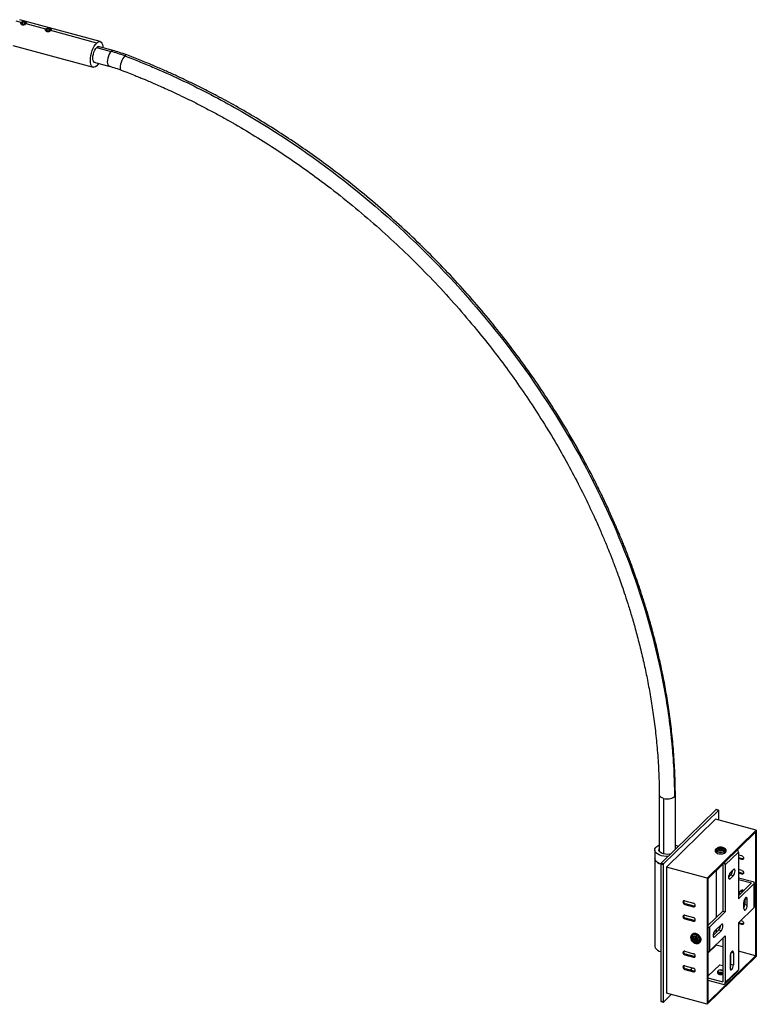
# Paper-space layout '_Trimétrica' of a CAD drawing. Header units: millimetres. Extents: x -1002 to 47, y -25 to 686.
# Tile 2 of 2: x -479 to 47, y -25 to 678. Entities that reach past the tile are written whole.
import ezdxf

# ---------------------------------------------------------------- set-up
doc = ezdxf.new("R2010")
doc.units = ezdxf.units.MM

psp = doc.layouts.new('_Trimétrica')

# ---------------------------------------------------------------- linework, layer by layer
at = {"color": 7, "linetype": 'Continuous', "lineweight": 25}
for p, q in [((-478.26, 675.87), (-481.8, 676.83)), ((-421.82, 662.23), (-479.31, 677.85)), ((-478.5, 675.39), (-478.5, 675.35)), ((-477.27, 675.98), (-477.88, 675.34)), ((-477.88, 675.34), (-477.1, 674.74)), ((-475.89, 676.03), (-477.27, 675.98)), ((-477.27, 674.87), (-477.27, 675.98)), ((-477.1, 674.74), (-475.72, 674.79)), ((-475.11, 675.44), (-475.89, 676.03)), ((-475.89, 674.79), (-475.89, 676.03)), ((-475.72, 674.79), (-475.11, 675.44)), ((-460.58, 671.06), (-474.73, 674.91)), ((-474.5, 675.35), (-474.5, 675.39)), ((-475.53, 674.45), (-475.53, 674.5)), ((-475.37, 674.53), (-475.37, 674.49)), ((-460.81, 670.58), (-460.81, 670.54)), ((-460.74, 670.22), (-460.65, 670.33)), ((-459.59, 671.17), (-460.19, 670.53)), ((-460.19, 670.53), (-459.42, 669.94)), ((-458.2, 671.23), (-459.59, 671.17)), ((-459.59, 670.07), (-459.59, 671.17)), ((-459.42, 669.94), (-458.03, 669.99)), ((-457.42, 670.63), (-458.2, 671.23)), ((-458.2, 669.98), (-458.2, 671.23)), ((-458.03, 669.99), (-457.42, 670.63)), ((-457.84, 669.65), (-457.84, 669.69)), ((-457.69, 669.73), (-457.69, 669.69)), ((-424.31, 661.21), (-457.04, 670.1)), ((-456.81, 670.54), (-456.81, 670.58)), ((-484.29, 659.52), (-426.81, 643.9)), ((-412.57, 655.83), (-423.32, 658.75)), ((-426.33, 647.65), (-415.58, 644.73)), ((-22.57, 124.61), (-22.57, 84.23)), ((-11.07, 85.73), (-11.07, 124.61)), ((17.83, 113.93), (-21.37, 75.67)), ((19.6, 113.45), (-19.6, 75.19)), ((19.6, 113.45), (17.83, 113.93)), ((19.73, 113.51), (17.96, 113.99)), ((19.83, 106.48), (19.83, 113.25)), ((-17.5, 72.95), (17.5, 107.12)), ((46.69, 99.18), (17.5, 107.12)), ((11.68, 65.02), (46.69, 99.18)), ((46.69, 99.18), (46.69, 9.15)), ((12.15, 64.62), (46.22, 97.87)), ((46.22, 97.87), (46.22, 9.55)), ((-25.82, 85.12), (-25.82, 16.54)), ((20.53, 85.83), (19.36, 85.39)), ((19.69, 86.43), (20.53, 85.83)), ((19.95, 84.97), (21.11, 85.41)), ((20.43, 85.89), (20.5, 86.73)), ((21.34, 86.13), (20.5, 86.73)), ((20.76, 85.28), (20.53, 85.83)), ((21.11, 85.41), (21.95, 84.81)), ((21.29, 85.28), (21.34, 86.13)), ((22.5, 86.56), (21.34, 86.13)), ((21.62, 85.04), (21.92, 85.71)), ((21.92, 85.71), (23.09, 86.14)), ((22.76, 85.11), (21.92, 85.71)), ((22.49, 85.92), (22.5, 86.56)), ((33.85, 83.64), (24.52, 74.53)), ((24.8, 83.62), (24.91, 83.48)), ((33.85, 83.64), (33.85, 50.21)), ((36.29, 80.87), (33.85, 81.54)), ((36.76, 78.76), (33.85, 79.55)), ((36.29, 78.3), (33.85, 78.97)), ((36.29, 78.3), (36.76, 78.76)), ((-19.83, 74.53), (-21.6, 75.01)), ((-21.6, 75.01), (-21.6, -22.74)), ((-19.6, 75.19), (-21.37, 75.67)), ((-19.83, 74.53), (-19.83, -23.22)), ((11.68, 65.02), (-17.5, 72.95)), ((-17.5, 72.95), (-17.5, -17.08)), ((22.75, 74.96), (22.75, 41.58)), ((24.52, 74.53), (24.52, 41.1)), ((30.35, 71.23), (28.02, 68.95)), ((36.29, 70.55), (33.85, 71.21)), ((11.68, 65.02), (11.68, -25.01)), ((12.15, 64.62), (12.15, -23.7)), ((17.92, 70.25), (17.92, 36.87)), ((26.85, 65.73), (28.58, 67.42)), ((30.35, 66.94), (28.02, 64.66)), ((28.58, 67.42), (30.35, 66.94)), ((36.76, 68.43), (33.85, 69.22)), ((36.29, 67.98), (33.85, 68.64)), ((33.85, 65.35), (44.22, 62.54)), ((33.85, 64.19), (43.28, 61.63)), ((36.29, 67.98), (36.76, 68.43)), ((43.28, 61.63), (33.85, 52.42)), ((45.05, 61.14), (33.85, 50.21)), ((37.7, 56.18), (37.09, 56.45)), ((45.05, 44), (45.05, 61.14)), ((45.28, 44.48), (45.28, 61.63)), ((38.38, 50.04), (38.38, 46.13)), ((40.15, 45.65), (40.15, 49.93)), ((-5.76, 47.92), (-5.29, 48.38)), ((-4.43, 48.85), (1.76, 47.17)), ((-4.43, 46.28), (-3.97, 46.73)), ((-4.43, 46.28), (1.76, 44.6)), ((2.22, 45.05), (-3.97, 46.73)), ((1.76, 44.6), (2.22, 45.05)), ((45.05, 44), (33.85, 33.07)), ((37.82, 43.37), (37.82, 47.66)), ((37.82, 45.97), (38.37, 45.82)), ((38.38, 46.13), (40.15, 45.65)), ((-5.76, 37.6), (-5.29, 38.05)), ((-4.43, 38.52), (1.76, 36.84)), ((-4.43, 35.95), (-3.97, 36.41)), ((-4.43, 35.95), (1.76, 34.27)), ((2.22, 34.72), (-3.97, 36.41)), ((22.75, 41.58), (12.15, 31.24)), ((24.52, 41.1), (13.32, 30.17)), ((22.75, 41.58), (24.52, 41.1)), ((1.76, 34.27), (2.22, 34.72)), ((13.32, 30.17), (13.32, 13.03)), ((15.89, 24.17), (19.95, 28.14)), ((21.72, 31.94), (17.05, 27.39)), ((17.92, 28.23), (17.92, 26.15)), ((19.95, 28.14), (21.72, 27.65)), ((33.85, 33.07), (33.85, -0.36)), ((36.29, 31.94), (33.85, 32.61)), ((36.76, 32.4), (33.95, 33.16)), ((36.29, 34.52), (35.54, 34.72)), ((36.29, 31.94), (36.76, 32.4)), ((1.83, 22.55), (1.15, 22.07)), ((1.15, 22.07), (2.33, 21.29)), ((2.66, 21.99), (1.49, 22.78)), ((2.33, 21.29), (1.85, 20.28)), ((3.65, 22.14), (2.33, 21.29)), ((3.14, 23.01), (2.66, 21.99)), ((3.68, 22.2), (2.66, 21.99)), ((3.65, 22.14), (3.15, 21.08)), ((3.72, 22.09), (3.15, 20.75)), ((3.22, 21.03), (3.72, 22.09)), ((3.48, 21.45), (3.96, 22.46)), ((3.75, 22.15), (3.48, 21.45)), ((4.66, 20.67), (3.48, 21.45)), ((3.59, 22.18), (3.65, 22.14)), ((3.85, 22.56), (3.68, 22.2)), ((3.72, 22.09), (3.73, 22.09)), ((3.75, 22.15), (3.92, 22.5)), ((24.52, 23.96), (13.32, 13.03)), ((21.72, 27.65), (17.05, 23.1)), ((22.75, 22.23), (22.75, -8.99)), ((24.52, 23.96), (24.52, -9.47)), ((3.19, 21.06), (2.24, 19.96)), ((2.67, 19.73), (3.15, 20.75)), ((3.15, 20.75), (4.33, 19.96)), ((4.66, 20.66), (4.33, 19.96)), ((12.15, 11.61), (17.92, 17.24)), ((17.92, 17.52), (17.92, 17.24)), ((22.75, 15.93), (17.92, 17.24)), ((-5.76, 11.89), (-5.29, 12.35)), ((-4.43, 12.82), (1.76, 11.13)), ((-4.43, 10.25), (-3.97, 10.7)), ((-4.43, 10.25), (1.76, 8.56)), ((2.22, 9.02), (-3.97, 10.7)), ((1.76, 8.56), (2.22, 9.02)), ((11.68, -25.01), (46.69, 9.15)), ((12.15, -23.7), (46.22, 9.55)), ((28.02, 9.41), (28.02, 0.84)), ((28.58, 3.6), (28.58, 11.8)), ((30.35, 11.69), (30.35, 3.12)), ((46.22, 9.55), (33.85, 12.91)), ((-5.76, 1.57), (-5.29, 2.02)), ((-4.43, 2.49), (1.76, 0.81)), ((-4.43, -0.08), (-3.97, 0.38)), ((2.22, -1.31), (-3.97, 0.38)), ((-0.37, -0.6), (1.23, 0.95)), ((20.59, 3.25), (12.15, -4.99)), ((20.59, 3.25), (22.75, 2.66)), ((28.02, 1.23), (28.02, 1.22)), ((28.58, 3.6), (30.35, 3.12)), ((-4.43, -0.08), (1.76, -1.76)), ((1.76, -1.76), (2.22, -1.31)), ((12.15, -6.11), (22.75, -8.99)), ((19.29, -2.83), (19.36, -2.75)), ((19.58, -2.45), (19.58, -2.52)), ((19.58, -3.01), (19.58, -3.07)), ((19.9, -2.13), (20.02, -2.19)), ((24.15, -10.42), (33.48, -1.31)), ((24.52, -9.47), (33.85, -0.36)), ((12.15, -7.82), (22.75, -10.7)), ((-19.6, -23.42), (-14.07, -18.02)), ((11.68, -25.01), (-17.5, -17.08)), ((-19.83, -23.22), (-21.6, -22.74)), ((-21.5, -22.99), (-19.73, -23.47))]:
    psp.add_line(p, q, dxfattribs=at)
at = {"color": 8, "linetype": 'Continuous', "lineweight": 25}
for p, q in [((-424.41, 658.02), (-414.08, 655.21)), ((-19.5, 121.99), (-19.5, 82.35)), ((26.93, 64.96), (28.02, 64.66)), ((38.56, 50.37), (40.15, 49.93)), ((15.97, 23.39), (17.05, 23.1)), ((28.76, 12.12), (30.35, 11.69))]:
    psp.add_line(p, q, dxfattribs=at)
at = {"color": 7, "linetype": 'Continuous', "lineweight": 25, "flags": 128}
for points in [[(-475.37, 674.53), (-476.09, 674.38), (-476.87, 674.38), (-477.6, 674.53), (-478.15, 674.81), (-478.45, 675.18), (-478.46, 675.58), (-478.16, 675.96), (-477.62, 676.24)], [(-477.62, 676.24), (-476.9, 676.4), (-476.12, 676.4), (-475.39, 676.25), (-474.84, 675.96), (-474.54, 675.59), (-474.53, 675.19), (-474.83, 674.82), (-475.37, 674.53)], [(-457.69, 669.73), (-458.41, 669.57), (-459.19, 669.57), (-459.91, 669.72), (-460.46, 670), (-460.77, 670.37), (-460.77, 670.78), (-460.48, 671.15), (-459.93, 671.43)], [(-459.93, 671.43), (-459.21, 671.59), (-458.43, 671.59), (-457.7, 671.44), (-457.15, 671.16), (-456.85, 670.79), (-456.84, 670.39), (-457.14, 670.01), (-457.69, 669.73)], [(-424.31, 644.92), (-425.18, 644.23), (-426.01, 643.88), (-426.78, 643.89), (-427.45, 644.25), (-428, 644.94), (-428.41, 645.95), (-428.66, 647.23), (-428.75, 648.74), (-428.66, 650.41), (-428.41, 652.18), (-428, 653.99), (-427.45, 655.76), (-426.78, 657.43), (-426.01, 658.93), (-425.18, 660.21), (-424.31, 661.21)], [(-424.31, 661.21), (-423.45, 661.89), (-422.62, 662.24), (-421.85, 662.24), (-421.18, 661.88), (-420.63, 661.19), (-420.22, 660.18), (-419.97, 658.9), (-419.89, 657.82)], [(-425.31, 647.38), (-425.69, 647.34), (-426.26, 647.59), (-426.7, 648.21), (-426.97, 649.16), (-427.07, 650.38), (-426.97, 651.78), (-426.7, 653.26), (-426.26, 654.74), (-425.69, 656.1), (-425.03, 657.25), (-424.31, 658.12)], [(-424.31, 658.12), (-423.6, 658.64), (-422.94, 658.79), (-422.37, 658.54), (-422.3, 658.47)], [(-422.9, 646.72), (-423.45, 645.92), (-424.31, 644.92)], [(19.83, 113.25), (19.83, 113.33), (19.82, 113.4), (19.8, 113.45), (19.77, 113.49), (19.73, 113.51), (19.69, 113.51), (19.65, 113.49), (19.6, 113.45)], [(-16.44, 80.48), (-17.54, 80.49), (-19.39, 80.67), (-21.12, 81.04), (-22.67, 81.59), (-23.97, 82.3), (-24.95, 83.13), (-25.57, 84.04), (-25.82, 85), (-25.67, 85.97), (-25.13, 86.89), (-24.23, 87.75), (-23.01, 88.48), (-22.57, 88.68)], [(-14.64, 82.23), (-15.12, 82.15), (-16.67, 82.03), (-18.23, 82.11), (-19.69, 82.4), (-20.95, 82.88), (-21.94, 83.5), (-22.57, 84.24), (-22.82, 85.04), (-22.65, 85.84), (-22.57, 86)], [(-11.07, 86), (-11.06, 85.99), (-10.98, 85.82)], [(18.21, 84), (17.68, 84.54), (17.5, 85.13), (17.69, 85.72), (18.22, 86.26), (19.05, 86.68), (19.24, 86.74)], [(18.59, 84.14), (18.1, 84.67), (17.98, 85.11)], [(24.25, 86.25), (24.77, 85.71), (24.95, 85.12), (24.76, 84.52), (24.23, 83.99), (23.4, 83.57), (22.36, 83.3), (21.21, 83.21), (20.06, 83.3), (19.03, 83.58), (18.21, 84)], [(24.48, 85.13), (24.47, 85), (24.19, 84.44), (23.56, 83.96), (22.64, 83.62), (21.55, 83.46), (20.43, 83.5), (19.4, 83.74), (18.59, 84.14)], [(19.2, 85.01), (18.79, 85.47), (18.76, 85.97), (19.1, 86.44), (19.76, 86.81), (20.65, 87.02), (21.63, 87.04), (22.54, 86.86), (23.25, 86.52)], [(23.25, 86.52), (23.66, 86.06), (23.69, 85.56), (23.35, 85.09), (22.69, 84.72), (21.8, 84.51), (20.83, 84.5), (19.91, 84.67), (19.2, 85.01)], [(23.33, 86.71), (23.43, 86.67), (24.25, 86.25)], [(-25.82, 79.11), (-25.81, 78.94), (-25.54, 77.98), (-24.9, 77.07), (-23.89, 76.25), (-22.58, 75.55), (-21.59, 75.18)], [(-21.59, 75.18), (-22.67, 75.59), (-23.97, 76.3), (-24.95, 77.12), (-25.57, 78.04), (-25.82, 79), (-25.82, 79.11)], [(23.32, 82.68), (24.15, 82.92), (24.76, 83.31), (25.04, 83.79), (25.05, 83.91)], [(36.29, 80.87), (36.8, 80.64), (37.23, 80.24), (37.52, 79.75), (37.62, 79.23), (37.52, 78.76), (37.23, 78.42), (36.8, 78.26), (36.29, 78.3)], [(37.53, 78.79), (37.27, 78.72), (36.76, 78.76)], [(30.35, 66.94), (30.8, 67.54), (31.18, 68.37), (31.43, 69.31), (31.52, 70.22), (31.43, 70.95), (31.18, 71.4), (30.8, 71.5), (30.35, 71.23)], [(36.29, 70.55), (36.8, 70.31), (37.23, 69.92), (37.52, 69.42), (37.62, 68.9), (37.52, 68.44), (37.23, 68.1), (36.8, 67.94), (36.29, 67.98)], [(28.02, 68.95), (27.57, 68.35), (27.19, 67.51), (26.94, 66.57), (26.85, 65.67), (26.94, 64.93), (27.19, 64.48), (27.57, 64.39), (28.02, 64.66)], [(37.53, 68.46), (37.27, 68.39), (36.76, 68.43)], [(45.05, 61.14), (45.2, 61.33), (45.28, 61.53), (45.27, 61.73), (45.2, 61.93), (45.04, 62.12), (44.82, 62.28), (44.55, 62.43), (44.22, 62.54)], [(40.15, 49.93), (40.13, 50.33), (40.06, 50.67), (39.96, 50.93), (39.81, 51.11), (39.63, 51.21), (39.43, 51.21), (39.21, 51.12), (38.99, 50.94)], [(-5.29, 48.38), (-5.27, 48.62), (-5.2, 48.82)], [(1.76, 44.6), (2.27, 44.56), (2.7, 44.72), (2.98, 45.06), (3.08, 45.52), (2.98, 46.04), (2.7, 46.54), (2.27, 46.93), (1.76, 47.17)], [(3, 45.08), (2.73, 45.01), (2.22, 45.05)], [(37.82, 43.37), (37.91, 42.64), (38.16, 42.19), (38.54, 42.09), (38.99, 42.37), (39.43, 42.96), (39.81, 43.8), (40.06, 44.74), (40.15, 45.65)], [(-5.29, 38.05), (-5.27, 38.3), (-5.2, 38.49)], [(1.76, 34.27), (2.27, 34.23), (2.7, 34.39), (2.98, 34.73), (3.08, 35.19), (2.98, 35.71), (2.7, 36.21), (2.27, 36.6), (1.76, 36.84)], [(3, 34.75), (2.73, 34.68), (2.22, 34.72)], [(21.72, 27.65), (22.17, 28.25), (22.54, 29.09), (22.8, 30.03), (22.89, 30.94), (22.8, 31.67), (22.54, 32.12), (22.17, 32.21), (21.72, 31.94)], [(36.29, 34.52), (36.8, 34.28), (37.23, 33.88), (37.52, 33.39), (37.62, 32.87), (37.52, 32.41), (37.23, 32.07), (36.8, 31.9), (36.29, 31.94)], [(37.53, 32.43), (37.27, 32.36), (36.76, 32.4)], [(2.02, 19.09), (1.14, 19.85), (0.46, 20.78), (0.06, 21.81), (-0.03, 22.83), (0.21, 23.74), (0.74, 24.45), (1.52, 24.89), (2.47, 25.02), (3.49, 24.83), (4.5, 24.33)], [(2.08, 19.61), (1.36, 20.27), (0.87, 21.09), (0.7, 21.96), (0.86, 22.73), (1.33, 23.3), (2.05, 23.58), (2.89, 23.52), (3.74, 23.13)], [(4.5, 24.33), (5.38, 23.58), (6.05, 22.64), (6.45, 21.61), (6.54, 20.59), (6.31, 19.68), (5.78, 18.97), (5, 18.53), (4.05, 18.4), (3.02, 18.59), (2.02, 19.09)], [(3.74, 23.13), (4.46, 22.47), (4.94, 21.65), (5.12, 20.79), (4.96, 20.01), (4.48, 19.44), (3.77, 19.16), (2.92, 19.22), (2.08, 19.61)], [(4.34, 24), (5.18, 23.26), (5.8, 22.33), (6.11, 21.32), (6.07, 20.37), (5.69, 19.57), (5.51, 19.37)], [(17.05, 27.39), (16.61, 26.79), (16.23, 25.95), (15.97, 25.01), (15.88, 24.1), (15.97, 23.37), (16.23, 22.92), (16.61, 22.83), (17.05, 23.1)], [(-25.82, 16.54), (-25.81, 16.37), (-25.54, 15.41), (-24.9, 14.5), (-23.89, 13.68), (-22.58, 12.98), (-21.6, 12.62)], [(2.02, 19.09), (2.03, 19.05), (2.03, 19.05)], [(-5.29, 12.35), (-5.27, 12.59), (-5.2, 12.79)], [(1.76, 8.56), (2.27, 8.52), (2.7, 8.68), (2.98, 9.02), (3.08, 9.49), (2.98, 10.01), (2.7, 10.5), (2.27, 10.9), (1.76, 11.13)], [(3, 9.05), (2.73, 8.98), (2.22, 9.02)], [(30.35, 11.69), (30.33, 12.09), (30.26, 12.42), (30.16, 12.69), (30.01, 12.87), (29.83, 12.96), (29.63, 12.97), (29.41, 12.87), (29.19, 12.69)], [(-5.29, 2.02), (-5.27, 2.27), (-5.2, 2.46)], [(1.76, -1.76), (2.27, -1.8), (2.7, -1.64), (2.98, -1.3), (3.08, -0.84), (2.98, -0.32), (2.7, 0.18), (2.27, 0.57), (1.76, 0.81)], [(28.02, 0.84), (28.11, 0.11), (28.36, -0.34), (28.74, -0.44), (29.19, -0.16), (29.63, 0.43), (30.01, 1.27), (30.26, 2.21), (30.35, 3.12)], [(3, -1.28), (2.73, -1.35), (2.22, -1.31)], [(19.24, -2.62), (19.23, -2.66), (19.32, -3.06), (19.69, -3.41), (20.29, -3.66)], [(-21.6, -22.74), (-21.6, -22.81), (-21.59, -22.88), (-21.56, -22.94), (-21.54, -22.97), (-21.5, -22.99)], [(-19.83, -23.22), (-19.83, -23.3), (-19.82, -23.36), (-19.8, -23.42), (-19.77, -23.45), (-19.73, -23.47), (-19.69, -23.47), (-19.65, -23.45), (-19.6, -23.42)]]:
    psp.add_lwpolyline(points, dxfattribs=at)
at = {"color": 8, "linetype": 'Continuous', "lineweight": 25, "flags": 128}
for points in [[(-414.08, 655.21), (-414.77, 654.36), (-415.42, 653.24), (-415.97, 651.91), (-416.4, 650.48), (-416.67, 649.03), (-416.76, 647.66), (-416.67, 646.48), (-416.4, 645.55), (-415.97, 644.94), (-415.59, 644.73)], [(-404.32, 652.03), (-405.03, 651.19), (-405.73, 650.09), (-406.38, 648.79), (-406.92, 647.39), (-407.33, 645.99), (-407.56, 644.67), (-407.62, 643.53), (-407.48, 642.65), (-407.17, 642.08), (-406.92, 641.91)], [(-19.5, 121.99), (-20.44, 122.31), (-21.24, 122.72), (-21.88, 123.2), (-22.31, 123.73), (-22.54, 124.3), (-22.57, 124.63)], [(18.21, 84), (18.11, 83.89), (18.04, 83.76), (18, 83.62), (17.98, 83.49), (18, 83.37), (18.04, 83.27), (18.09, 83.21)], [(2.08, 19.61), (2.04, 19.51), (2.01, 19.43), (2, 19.37), (2, 19.34), (2.01, 19.33)]]:
    psp.add_lwpolyline(points, dxfattribs=at)
at = {"color": 8, "linetype": 'Continuous', "lineweight": 25}
for centre, radius, start, end in [((-412.82, 654.31), 1.55, 80.47789, 144.185), ((-403.11, 651.25), 1.44, 79.22521, 146.9006), ((-12.98, 124.68), 1.92, 310.69205, 357.13446), ((23.44, 86.11), 0.451, 56.70382, 114.74099), ((5.34, 24.02), 0.897, 115.444, 159.72559)]:
    psp.add_arc(centre, radius, start, end, dxfattribs=at)
at = {"color": 7, "linetype": 'Continuous', "lineweight": 25}
for centre, radius, start, end in [((-441.84, 553.31), 105.61, 69.18974, 74.75922), ((-16.87, 130.45), 8.86, 252.69603, 305.39891), ((17.94, 113.85), 0.135, 80.73183, 143.96753), ((-14.12, 81.35), 7.94, 51.52792, 67.38384), ((19.57, 84.1), 0.985, 112.42462, 177.57156), ((20.24, 86.07), 1.11, 217.95776, 235.18867), ((20.66, 86.67), 1.83, 234.96347, 247.26163), ((20.95, 84.28), 2.48, 100.34138, 120.40143), ((21.51, 87.25), 2.48, 280.34138, 300.40143), ((21.99, 85.22), 1.43, 39.93725, 68.98137), ((31.59, 83.56), 2.26, 2.14093, 44.94026), ((21.16, 88.15), 5.81, 239.41982, 276.36543), ((-20.58, 75.02), 1.02, 140.51294, 180.34344), ((-18.81, 74.54), 1.02, 140.51294, 180.34344), ((22.23, 74.44), 2.29, 2.38832, 44.69286), ((24.64, 70.67), 5.11, 320.52487, 359.62152), ((30.68, 71.5), 1.94, 223.47435, 238.71011), ((36.63, 55.14), 1.39, 70.62332, 132.2867), ((35.91, 53.85), 1.98, 56.27348, 96.11788), ((42.93, 47.69), 5.11, 140.51294, 180.34344), ((-4.78, 47.94), 0.975, 68.8623, 180.92226), ((-3.94, 48.03), 1.82, 183.39156, 254.33381), ((-3.47, 48.49), 1.82, 183.39156, 254.33381), ((32.55, 46.25), 5.83, 334.55518, 358.82375), ((44.62, 44.51), 0.664, 310.64064, 357.99746), ((-4.78, 37.61), 0.975, 68.8623, 180.92226), ((-3.94, 37.71), 1.82, 183.39156, 254.33381), ((-3.47, 38.16), 1.82, 183.39156, 254.33381), ((11.9, 31.86), 2.21, 276.53417, 309.98966), ((16, 31.39), 5.11, 320.52487, 359.62152), ((2.64, 21.95), 2.66, 50.29001, 127.7842), ((2.4, 21.92), 1.26, 136.68555, 172.75827), ((2.2, 20.7), 2.5, 45.0122, 67.74778), ((6.87, 21.61), 3.48, 136.70252, 154.14693), ((5.04, 21.32), 2.22, 330.56994, 44.40744), ((3.68, 22.12), 2.6, 225.23995, 236.328), ((3.57, 21.94), 2.38, 236.26731, 248.01362), ((4.27, 22.68), 1.95, 235.09133, 236.37897), ((4.26, 22.67), 1.93, 236.37888, 237.67506), ((3.41, 20.83), 1.26, 316.68555, 352.75827), ((-4.78, 11.91), 0.975, 68.8623, 180.92226), ((-3.94, 12), 1.82, 183.39156, 254.33381), ((-3.47, 12.46), 1.82, 183.39156, 254.33381), ((11.9, 14.72), 2.21, 276.53417, 309.98966), ((33.13, 9.44), 5.11, 140.51294, 180.34344), ((-4.78, 1.58), 0.975, 68.8623, 180.92226), ((-3.94, 1.67), 1.82, 183.39156, 254.33381), ((-3.47, 2.13), 1.82, 183.39156, 254.33381), ((22.75, 3.72), 5.84, 334.69259, 358.82094), ((20.99, -2.99), 2.52, 94.04169, 124.82454), ((21.22, -0.5), 3.29, 253.69693, 298.09194), ((32.56, -0.4), 1.29, 315.35447, 1.91129), ((23.22, -9.49), 1.3, 248.8623, 0.92226)]:
    psp.add_arc(centre, radius, start, end, dxfattribs=at)
for points, knots in [([(-478.26, 675.87), (-478.32, 675.81), (-478.42, 675.68), (-478.5, 675.5), (-478.48, 675.38), (-478.47, 675.35)], [0, 0, 0, 0, 0.394465, 0.811068, 1, 1, 1, 1]), ([(-475.37, 674.53), (-475.61, 674.46), (-476.08, 674.32), (-476.88, 674.3), (-477.63, 674.43), (-478.19, 674.69), (-478.48, 674.99), (-478.46, 675.18), (-478.46, 675.24)], [0, 0, 0, 0, 0.180048, 0.364813, 0.542284, 0.72545, 0.908616, 1, 1, 1, 1]), ([(-478.41, 675.02), (-478.41, 675.01), (-478.38, 674.85), (-478.13, 674.62), (-477.77, 674.4), (-477.54, 674.33), (-477.43, 674.29)], [0, 0, 0, 0, 0.027205, 0.511588, 0.762917, 1, 1, 1, 1]), ([(-475.56, 676.12), (-475.6, 676.13), (-475.67, 676.15), (-475.79, 676.17), (-475.91, 676.2), (-476.04, 676.22), (-476.17, 676.24), (-476.37, 676.27), (-476.68, 676.29), (-477.09, 676.29), (-477.47, 676.24), (-477.76, 676.16), (-477.97, 676.08), (-478.14, 675.98), (-478.22, 675.91), (-478.26, 675.87)], [0, 0, 0, 0, 0.0396683, 0.080132, 0.1213981, 0.1634734, 0.2063645, 0.2500773, 0.3543102, 0.4998578, 0.6440905, 0.7497141, 0.8361925, 0.9196041, 1, 1, 1, 1]), ([(-476.59, 674.22), (-476.74, 674.22), (-477.05, 674.22), (-477.49, 674.33), (-477.86, 674.47), (-477.99, 674.6), (-478.05, 674.66)], [0, 0, 0, 0, 0.2338626, 0.5041687, 0.7847124, 1, 1, 1, 1]), ([(-477.43, 674.29), (-477.31, 674.27), (-477.07, 674.21), (-476.56, 674.19), (-475.94, 674.27), (-475.55, 674.44), (-475.37, 674.51)], [0, 0, 0, 0, 0.17578, 0.362111, 0.722215, 1, 1, 1, 1]), ([(-460.58, 671.06), (-460.63, 671), (-460.73, 670.87), (-460.82, 670.69), (-460.79, 670.58), (-460.78, 670.54)], [0, 0, 0, 0, 0.394465, 0.811068, 1, 1, 1, 1]), ([(-457.69, 669.73), (-457.92, 669.66), (-458.39, 669.51), (-459.2, 669.49), (-459.94, 669.62), (-460.5, 669.88), (-460.8, 670.18), (-460.78, 670.37), (-460.77, 670.43)], [0, 0, 0, 0, 0.180048, 0.364813, 0.542284, 0.72545, 0.908616, 1, 1, 1, 1]), ([(-460.72, 670.21), (-460.72, 670.2), (-460.7, 670.04), (-460.44, 669.82), (-460.08, 669.6), (-459.85, 669.52), (-459.74, 669.49)], [0, 0, 0, 0, 0.027205, 0.511588, 0.762917, 1, 1, 1, 1]), ([(-457.87, 671.31), (-457.91, 671.32), (-457.99, 671.34), (-458.1, 671.37), (-458.23, 671.39), (-458.35, 671.41), (-458.49, 671.43), (-458.68, 671.46), (-458.99, 671.48), (-459.4, 671.48), (-459.78, 671.43), (-460.07, 671.36), (-460.28, 671.27), (-460.45, 671.17), (-460.53, 671.1), (-460.58, 671.06)], [0, 0, 0, 0, 0.039668, 0.080132, 0.121398, 0.163473, 0.206364, 0.250077, 0.35431, 0.499858, 0.64409, 0.749714, 0.836192, 0.919604, 1, 1, 1, 1]), ([(-458.91, 669.41), (-459.05, 669.41), (-459.36, 669.42), (-459.8, 669.52), (-460.17, 669.66), (-460.3, 669.79), (-460.36, 669.85)], [0, 0, 0, 0, 0.233863, 0.504169, 0.784712, 1, 1, 1, 1]), ([(-459.74, 669.49), (-459.62, 669.46), (-459.38, 669.41), (-458.87, 669.39), (-458.3, 669.45), (-457.95, 669.6), (-457.82, 669.65)], [0, 0, 0, 0, 0.1891994, 0.3897556, 0.7773498, 1, 1, 1, 1]), ([(-402.84, 652.66), (-403.73, 652.99), (-406.28, 653.94), (-409.53, 654.98), (-411.89, 655.64), (-412.57, 655.83)], [0, 0, 0, 0, 0.275337, 0.790574, 1, 1, 1, 1]), ([(-404.32, 652.03), (-403.47, 651.71), (-402.66, 651.4), (-401, 650.76), (-398.51, 649.8), (-392.71, 647.5), (-387.76, 645.46), (-377.86, 641.26), (-371.28, 638.32), (-351.65, 629.1), (-338.68, 622.41), (-300.3, 600.78), (-275.41, 584.3), (-227.86, 547.74), (-205.19, 527.67), (-162.83, 484.58), (-143.13, 461.57), (-107.35, 413.38), (-91.27, 388.19), (-63.25, 336.47), (-51.31, 309.94), (-31.97, 256.4), (-24.56, 229.4), (-17.05, 189.2), (-15.14, 175.85), (-13.51, 159.3), (-13.22, 155.99), (-12.72, 149.4), (-12.5, 146.11), (-12.15, 139.55), (-12.02, 136.27), (-11.87, 131.39), (-11.83, 129.77), (-11.78, 127.33), (-11.76, 126.51), (-11.74, 125.28), (-11.74, 124.87), (-11.73, 124.04), (-11.73, 123.63), (-11.73, 123.22)], [0, 0, 0, 0, 0.003906, 0.003906, 0.007812, 0.015625, 0.03125, 0.03125, 0.0625, 0.0625, 0.125, 0.125, 0.25, 0.25, 0.375, 0.375, 0.5, 0.5, 0.625, 0.625, 0.75, 0.75, 0.875, 0.875, 0.9375, 0.9375, 0.953125, 0.953125, 0.96875, 0.96875, 0.984375, 0.984375, 0.992188, 0.992188, 0.996094, 0.996094, 0.998047, 0.998047, 1, 1, 1, 1]), ([(-11.07, 124.58), (-11.16, 129.82), (-11.34, 140.05), (-12.31, 155.19), (-13.68, 169.67), (-15.44, 183.48), (-17.5, 196.6), (-19.91, 209.67), (-22.67, 222.59), (-25.72, 235.25), (-28.84, 246.88), (-31.79, 256.99), (-34.5, 265.69), (-36.9, 273.02), (-39.12, 279.47), (-41.09, 285), (-42.79, 289.61), (-44.12, 293.13), (-45.14, 295.81), (-46.04, 298.11), (-47.05, 300.69), (-48.27, 303.74), (-49.68, 307.22), (-51.74, 312.18), (-54.61, 318.86), (-58.46, 327.5), (-62.96, 337.13), (-67.95, 347.32), (-74.91, 360.83), (-83.88, 377.09), (-94.69, 395.15), (-105.39, 411.75), (-115.92, 427.09), (-126.77, 441.95), (-138.49, 457.07), (-151.13, 472.41), (-164.74, 487.9), (-178.78, 502.9), (-193.26, 517.43), (-208.17, 531.49), (-223.51, 545.08), (-239.39, 558.27), (-254.51, 570.03), (-268.83, 580.52), (-282.23, 589.82), (-296.11, 598.93), (-310.32, 607.72), (-324.53, 615.97), (-336.61, 622.56), (-346.45, 627.67), (-354.17, 631.53), (-361.67, 635.15), (-369.07, 638.58), (-376.64, 641.97), (-384.72, 645.45), (-393.53, 649.07), (-399.66, 651.44), (-402.84, 652.66)], [0, 0, 0, 0, 0.025144, 0.049095, 0.071872, 0.093486, 0.113936, 0.133223, 0.154462, 0.174086, 0.192096, 0.208492, 0.221138, 0.232585, 0.242632, 0.251251, 0.258442, 0.264206, 0.267732, 0.270975, 0.275008, 0.279829, 0.285293, 0.291373, 0.303204, 0.316839, 0.332277, 0.348992, 0.365527, 0.397237, 0.42793, 0.454475, 0.480298, 0.505886, 0.531313, 0.560013, 0.588506, 0.61686, 0.645211, 0.673561, 0.701912, 0.730336, 0.759488, 0.781833, 0.804672, 0.828005, 0.851832, 0.875401, 0.897892, 0.910641, 0.923016, 0.935017, 0.946643, 0.95833, 0.971098, 0.984988, 1, 1, 1, 1]), ([(-415.58, 644.73), (-414.79, 644.51), (-412.45, 643.85), (-409.56, 642.9), (-407.47, 642.12), (-406.92, 641.91)], [0, 0, 0, 0, 0.275341, 0.807967, 1, 1, 1, 1]), ([(-406.92, 641.91), (-405.12, 641.22), (-401.79, 639.95), (-397.23, 638.14), (-393.5, 636.62), (-390.6, 635.42), (-388.34, 634.47), (-386.4, 633.64), (-384.42, 632.8), (-381.6, 631.57), (-377.73, 629.86), (-372.67, 627.57), (-366.78, 624.83), (-360.03, 621.59), (-352.59, 617.89), (-344.88, 613.9), (-337.2, 609.79), (-326.64, 603.93), (-313.43, 596.18), (-297.79, 586.36), (-282.85, 576.33), (-267.07, 565.08), (-250.44, 552.4), (-233.01, 538.1), (-216.18, 523.26), (-199.94, 507.92), (-184.28, 492.06), (-169.19, 475.67), (-155.73, 460.01), (-143.72, 445.12), (-132.94, 430.98), (-122.37, 416.25), (-112.01, 400.9), (-101.99, 385.04), (-92.47, 368.88), (-83.63, 352.75), (-75.56, 336.88), (-69.93, 324.96), (-66.33, 316.91), (-64.45, 312.64), (-62.7, 308.53), (-60.98, 304.44), (-59.43, 300.67), (-58.11, 297.39), (-57.13, 294.9), (-56.27, 292.71), (-55.35, 290.32), (-54.22, 287.35), (-52.84, 283.64), (-51.16, 279.02), (-49.17, 273.36), (-46.9, 266.63), (-44.39, 258.85), (-41.7, 250), (-38.9, 240.1), (-36.05, 229.13), (-33.38, 217.76), (-30.94, 206.1), (-28.76, 194.23), (-26.79, 181.62), (-25.1, 168.3), (-23.78, 154.3), (-22.84, 139.63), (-22.66, 129.71), (-22.57, 124.63)], [0, 0, 0, 0, 0.0086665, 0.0160011, 0.0220037, 0.0266744, 0.0300129, 0.0329493, 0.0360851, 0.0395695, 0.046659, 0.0548604, 0.0641738, 0.0753864, 0.087862, 0.1007093, 0.1133922, 0.1259106, 0.1532583, 0.1797862, 0.205494, 0.2304831, 0.2626248, 0.294515, 0.3261534, 0.3575639, 0.3889346, 0.4203053, 0.4516756, 0.4762993, 0.5014064, 0.5271536, 0.5535407, 0.5805676, 0.6077043, 0.6344533, 0.6603448, 0.6853787, 0.6923345, 0.6992211, 0.706, 0.7121019, 0.7188897, 0.724137, 0.7278437, 0.7308086, 0.7346144, 0.7393039, 0.7450209, 0.7523514, 0.7613579, 0.77204, 0.7843977, 0.7984305, 0.8141383, 0.8315205, 0.8505768, 0.8682432, 0.887139, 0.9072641, 0.928618, 0.9512006, 0.9750006, 1, 1, 1, 1]), ([(18.1, 86.16), (18.04, 86.13), (17.75, 85.96), (17.43, 85.52), (17.18, 84.86), (17.27, 84.16), (17.62, 83.59), (17.96, 83.31), (18.12, 83.19)], [0, 0, 0, 0, 0.049045, 0.255221, 0.445852, 0.649681, 0.844184, 1, 1, 1, 1]), ([(23.69, 86.49), (23.56, 86.57), (23.19, 86.81), (22.43, 87.06), (21.43, 87.19), (20.41, 87.13), (19.45, 86.89), (18.69, 86.49), (18.2, 85.96), (17.95, 85.46), (18, 85.18), (18.01, 85.11)], [0, 0, 0, 0, 0.073146, 0.205781, 0.33817, 0.470001, 0.603441, 0.741434, 0.858295, 0.965401, 1, 1, 1, 1]), ([(21.81, 82.38), (22.12, 82.42), (22.82, 82.49), (23.76, 82.82), (24.53, 83.28), (25.04, 83.86), (25.27, 84.54), (25.18, 85.23), (24.84, 85.8), (24.49, 86.08), (24.34, 86.2)], [0, 0, 0, 0, 0.12194, 0.264323, 0.409798, 0.537759, 0.656073, 0.782577, 0.903294, 1, 1, 1, 1]), ([(24.44, 85.14), (24.44, 85.3), (24.42, 85.69), (24.11, 86.15), (23.81, 86.39), (23.69, 86.49)], [0, 0, 0, 0, 0.305988, 0.707797, 1, 1, 1, 1]), ([(36.72, 56.39), (36.81, 56.4), (37.12, 56.4), (37.43, 56.23), (37.64, 56.12)], [0, 0, 0, 0, 0.301469, 1, 1, 1, 1]), ([(35.07, 53.61), (35.05, 53.64), (34.89, 53.84), (34.77, 54.27), (34.73, 54.82), (34.9, 55.29), (35.22, 55.66), (35.54, 55.76), (35.69, 55.82)], [0, 0, 0, 0, 0.038436, 0.230687, 0.422828, 0.614971, 0.807208, 1, 1, 1, 1]), ([(34.97, 55.33), (34.98, 55.34), (35.02, 55.56), (35.36, 55.86), (35.94, 56.12), (36.64, 56.11), (37.09, 55.89), (37.3, 55.79)], [0, 0, 0, 0, 0.0140645, 0.2602597, 0.5165955, 0.7663726, 1, 1, 1, 1]), ([(35.01, 55.37), (35.01, 55.38), (35.06, 55.6), (35.4, 55.9), (35.97, 56.16), (36.68, 56.14), (37.12, 55.93), (37.34, 55.82)], [0, 0, 0, 0, 0.012049, 0.258748, 0.515607, 0.765895, 1, 1, 1, 1]), ([(35.69, 55.82), (35.9, 55.83), (36.32, 55.84), (36.81, 55.7), (37.02, 55.54), (37.03, 55.53)], [0, 0, 0, 0, 0.482032, 0.959719, 1, 1, 1, 1]), ([(4.95, 24.83), (4.78, 24.94), (4.29, 25.24), (3.41, 25.54), (2.38, 25.61), (1.42, 25.36), (0.65, 24.83), (0.12, 24.07), (-0.14, 23.17), (-0.11, 22.18), (0.19, 21.17), (0.75, 20.21), (1.4, 19.5), (1.87, 19.16), (2.03, 19.05)], [0, 0, 0, 0, 0.049632, 0.141827, 0.234591, 0.326605, 0.416394, 0.503903, 0.590697, 0.678629, 0.768417, 0.859447, 0.95104, 1, 1, 1, 1]), ([(1.04, 24.03), (0.94, 23.95), (0.62, 23.69), (0.35, 23.03), (0.25, 22.17), (0.44, 21.25), (0.89, 20.37), (1.46, 19.73), (1.87, 19.43), (2.01, 19.33)], [0, 0, 0, 0, 0.076686, 0.238929, 0.400542, 0.5666662, 0.7377062, 0.9115911, 1, 1, 1, 1]), ([(2.03, 19.05), (2.2, 18.94), (2.69, 18.64), (3.57, 18.34), (4.61, 18.27), (5.56, 18.52), (6.34, 19.05), (6.87, 19.8), (7.12, 20.71), (7.1, 21.7), (6.8, 22.71), (6.23, 23.67), (5.58, 24.38), (5.11, 24.71), (4.95, 24.83)], [0, 0, 0, 0, 0.049632, 0.141827, 0.234591, 0.326605, 0.416394, 0.503903, 0.590697, 0.678629, 0.768417, 0.859447, 0.95104, 1, 1, 1, 1]), ([(3.15, 21.08), (3.05, 21.02), (2.85, 20.89), (2.54, 20.7), (2.2, 20.49), (1.97, 20.35), (1.85, 20.28)], [0, 0, 0, 0, 0.225084, 0.46677, 0.725074, 1, 1, 1, 1]), ([(2.01, 19.33), (2.17, 19.23), (2.62, 18.96), (3.44, 18.71), (4.36, 18.74), (5.08, 18.98), (5.37, 19.28), (5.48, 19.39)], [0, 0, 0, 0, 0.138647, 0.391442, 0.646529, 0.87048, 1, 1, 1, 1]), ([(3.22, 21.03), (3.18, 20.93), (3.09, 20.72), (2.96, 20.41), (2.82, 20.07), (2.72, 19.85), (2.67, 19.73)], [0, 0, 0, 0, 0.229873, 0.473138, 0.729837, 1, 1, 1, 1]), ([(19.58, -3.01), (19.46, -2.9), (19.22, -2.69), (19.17, -2.4), (19.29, -2.27), (19.31, -2.25)], [0, 0, 0, 0, 0.4651722, 0.9158519, 1, 1, 1, 1]), ([(19.58, -2.45), (19.44, -2.34), (19.22, -2.15), (19.25, -1.94), (19.26, -1.85)], [0, 0, 0, 0, 0.591093, 1, 1, 1, 1]), ([(22.16, -2.18), (22.12, -2.2), (22.05, -2.23), (21.92, -2.27), (21.77, -2.3), (21.56, -2.34), (21.3, -2.37), (21, -2.38), (20.69, -2.36), (20.29, -2.29), (19.84, -2.13), (19.53, -1.91), (19.37, -1.71), (19.31, -1.55), (19.29, -1.39), (19.32, -1.24), (19.38, -1.12), (19.45, -1.02), (19.52, -0.95), (19.55, -0.92)], [0, 0, 0, 0, 0.026669, 0.056427, 0.08936, 0.125503, 0.187897, 0.25051, 0.300696, 0.375506, 0.500103, 0.624629, 0.683133, 0.749607, 0.806919, 0.874587, 0.916535, 0.95842, 1, 1, 1, 1]), ([(22.75, -2.35), (22.63, -2.43), (22.34, -2.62), (21.64, -2.79), (20.85, -2.84), (20.09, -2.72), (19.75, -2.54), (19.58, -2.45)], [0, 0, 0, 0, 0.1526852, 0.3629749, 0.5787865, 0.7860606, 1, 1, 1, 1]), ([(22.75, -2.41), (22.63, -2.5), (22.34, -2.69), (21.64, -2.86), (20.85, -2.91), (20.09, -2.79), (19.75, -2.61), (19.58, -2.52)], [0, 0, 0, 0, 0.152685, 0.362975, 0.578786, 0.786061, 1, 1, 1, 1]), ([(22.75, -2.9), (22.63, -2.99), (22.34, -3.18), (21.64, -3.35), (20.85, -3.39), (20.09, -3.28), (19.75, -3.1), (19.58, -3.01)], [0, 0, 0, 0, 0.152685, 0.362975, 0.578786, 0.786061, 1, 1, 1, 1]), ([(22.84, -2.92), (22.69, -3.02), (22.37, -3.24), (21.64, -3.42), (20.85, -3.46), (20.09, -3.34), (19.75, -3.17), (19.58, -3.07)], [0, 0, 0, 0, 0.182064, 0.385063, 0.593391, 0.793479, 1, 1, 1, 1]), ([(19.78, -2.63), (19.82, -2.65), (19.9, -2.69), (19.98, -2.72), (20.02, -2.74)], [0, 0, 0, 0, 0.500087, 1, 1, 1, 1]), ([(22.24, -3.25), (22.21, -3.27), (22.04, -3.38), (21.57, -3.48), (20.92, -3.53), (20.31, -3.43), (19.91, -3.28), (19.8, -3.16), (19.78, -3.12)], [0, 0, 0, 0, 0.039274, 0.258634, 0.483769, 0.699975, 0.923152, 1, 1, 1, 1]), ([(19.78, -3.19), (19.82, -3.21), (19.9, -3.24), (19.98, -3.28), (20.02, -3.3)], [0, 0, 0, 0, 0.500087, 1, 1, 1, 1]), ([(22.16, -2.18), (21.97, -2.25), (21.58, -2.38), (20.92, -2.41), (20.37, -2.34), (20.13, -2.22), (20.04, -2.18)], [0, 0, 0, 0, 0.2742, 0.55562, 0.825878, 1, 1, 1, 1]), ([(22.24, -2.69), (22.21, -2.71), (22.04, -2.82), (21.56, -2.92), (20.92, -2.97), (20.36, -2.89), (20.13, -2.78), (20.04, -2.73)], [0, 0, 0, 0, 0.046832, 0.308177, 0.576404, 0.833993, 1, 1, 1, 1]), ([(20.81, -0.48), (21.02, -0.47), (21.44, -0.46), (22.04, -0.57), (22.51, -0.75), (22.68, -0.9), (22.75, -0.97)], [0, 0, 0, 0, 0.272162, 0.544375, 0.816171, 1, 1, 1, 1]), ([(20.81, -0.48), (21.01, -0.46), (21.21, -0.47), (21.61, -0.5), (21.8, -0.54), (22.06, -0.6), (22.15, -0.63), (22.31, -0.69), (22.39, -0.72), (22.62, -0.83), (22.76, -0.91), (22.88, -1.01)], [0, 0, 0, 0, 0.25, 0.25, 0.5, 0.5, 0.625, 0.625, 0.75, 0.75, 1, 1, 1, 1]), ([(22.25, -2.7), (22.29, -2.68), (22.37, -2.64), (22.45, -2.61), (22.49, -2.59)], [0, 0, 0, 0, 0.499947, 1, 1, 1, 1]), ([(22.25, -3.26), (22.29, -3.24), (22.37, -3.2), (22.45, -3.16), (22.49, -3.15)], [0, 0, 0, 0, 0.499947, 1, 1, 1, 1])]:
    psp.add_open_spline(points, degree=3, knots=knots, dxfattribs=at)

doc.saveas('drawing.dxf')
